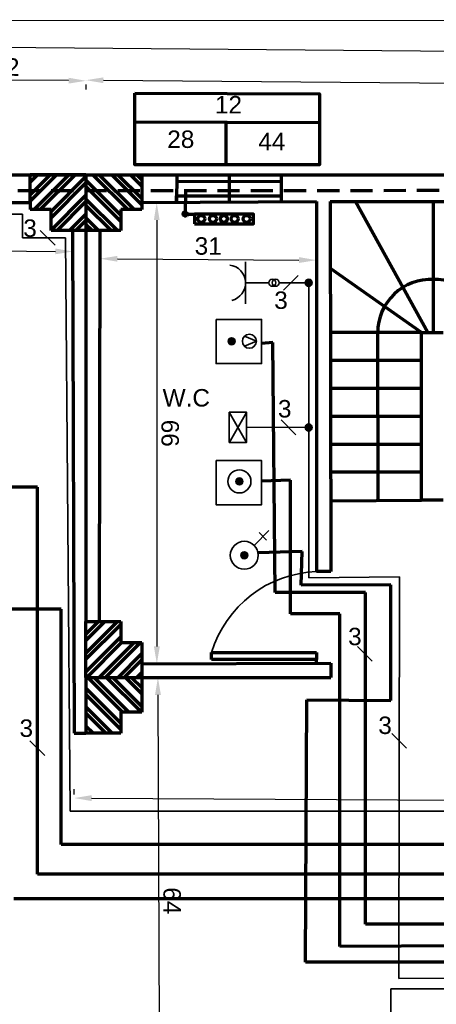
# Model space of a CAD drawing. Header units: millimetres. Extents: x 20 to 454, y 7 to 287.
# Tile 3 of 5: x 139 to 198, y 146 to 287. Entities that reach past the tile are written whole.
import ezdxf

# ---------------------------------------------------------------- set-up
doc = ezdxf.new("R2010")
doc.units = ezdxf.units.MM
doc.linetypes.add('HIDDEN2', pattern=[4.7625, 3.175, -1.5875])
doc.layers.get('Defpoints').update_dxf_attribs({"lineweight": 70})
for name, color, linetype, lineweight in [('fotistika kuzinas', 250, 'Continuous', 35), ('fotistika wc', 250, 'Continuous', 35), ('revmatodotes wc', 250, 'Continuous', 35)]:
    doc.layers.add(name, color=color, linetype=linetype, lineweight=lineweight)
doc.layers.add('paroxh', color=7, linetype='Continuous')
doc.styles.get("Standard").update_dxf_attribs({"font": 'arial.ttf'})
doc.dimstyles.new('ISO-25', dxfattribs={"dimtxt": 2.5, "dimasz": 2.5, "dimexe": 1.25, "dimexo": 0.625, "dimtad": 1, "dimtxsty": 'Standard', "dimcen": 2.5, "dimadec": 0, "dimazin": 0, "dimtfac": 1, "dimtmove": 0, "dimatfit": 3, "dimfxl": 1, "dimarcsym": 0})

# ---------------------------------------------------------------- blocks, each defined once
blk = doc.blocks.new('*D2')
at = {"color": 0, "linetype": 'Continuous', "lineweight": -2, "transparency": 16777216}
for p, q in [((69.99, 283.72), (69.98, 282.57)), ((72.5, 283.8), (355.5, 281.37)), ((357.99, 281.24), (357.98, 280.09))]:
    blk.add_line(p, q, dxfattribs=at)
at = {"color": 0, "linetype": 'Continuous', "lineweight": 70, "transparency": 16777216}
for points in [[(72.5, 284.22), (72.49, 283.38), (70, 283.82)], [(355.5, 281.78), (355.49, 280.95), (358, 281.34)]]:
    blk.add_solid(points, dxfattribs=at)
at = {"layer": 'Defpoints', "color": 0, "linetype": 'Continuous', "lineweight": 70, "transparency": 16777216}
for p in [(70, 284.34), (358, 281.86), (358, 281.34)]:
    blk.add_point(p, dxfattribs=at)
at = {"color": 0, "linetype": 'Continuous', "lineweight": 70, "transparency": 16777216, "insert": (214.01, 284.48), "char_height": 2.5, "attachment_point": 5, "rotation": 359.5073}
blk.add_mtext('288', dxfattribs=at)
blk = doc.blocks.new('*D3')
at = {"color": 0, "linetype": 'Continuous', "lineweight": -2, "transparency": 16777216}
for p, q in [((147.99, 277.94), (147.99, 277.29)), ((150.5, 278.52), (282.67, 277.46)), ((285.17, 276.84), (285.16, 276.19))]:
    blk.add_line(p, q, dxfattribs=at)
at = {"color": 0, "linetype": 'Continuous', "lineweight": 70, "transparency": 16777216}
for points in [[(150.5, 278.94), (150.5, 278.11), (148, 278.54)], [(282.68, 277.88), (282.67, 277.04), (285.17, 277.44)]]:
    blk.add_solid(points, dxfattribs=at)
at = {"layer": 'Defpoints', "color": 0, "linetype": 'Continuous', "lineweight": 70, "transparency": 16777216}
for p in [(148, 278.57), (285.17, 277.47), (285.17, 277.44)]:
    blk.add_point(p, dxfattribs=at)
at = {"color": 0, "linetype": 'Continuous', "lineweight": 70, "transparency": 16777216, "insert": (216.6, 279.89), "char_height": 2.5, "attachment_point": 5, "rotation": 359.5402}
blk.add_mtext('137', dxfattribs=at)
blk = doc.blocks.new('*D5')
at = {"color": 0, "linetype": 'Continuous', "lineweight": -2, "transparency": 16777216}
for p, q in [((125.04, 278.08), (125.03, 277.37)), ((145.5, 278.47), (127.54, 278.6)), ((148, 277.92), (147.99, 277.2))]:
    blk.add_line(p, q, dxfattribs=at)
at = {"color": 0, "linetype": 'Continuous', "lineweight": 70, "transparency": 16777216}
for points in [[(127.54, 279.02), (127.54, 278.18), (125.04, 278.62)], [(145.5, 278.89), (145.5, 278.05), (148, 278.45)]]:
    blk.add_solid(points, dxfattribs=at)
at = {"layer": 'Defpoints', "color": 0, "linetype": 'Continuous', "lineweight": 70, "transparency": 16777216}
for p in [(125.04, 278.71), (125.04, 278.62), (148, 278.54)]:
    blk.add_point(p, dxfattribs=at)
at = {"color": 0, "linetype": 'Continuous', "lineweight": 70, "transparency": 16777216, "insert": (136.53, 280.42), "char_height": 2.5, "attachment_point": 5, "rotation": 359.593}
blk.add_mtext('22', dxfattribs=at)
blk = doc.blocks.new('*D12')
at = {"color": 0, "linetype": 'Continuous', "lineweight": -2, "transparency": 16777216}
for p, q in [((73.76, 253.63), (73.78, 255.76)), ((76.27, 254.49), (143.61, 254.02)), ((146.1, 253.11), (146.12, 255.25))]:
    blk.add_line(p, q, dxfattribs=at)
at = {"color": 0, "linetype": 'Continuous', "lineweight": 70, "transparency": 16777216}
for points in [[(76.27, 254.91), (76.27, 254.08), (73.77, 254.51)], [(143.61, 254.43), (143.6, 253.6), (146.11, 254)]]:
    blk.add_solid(points, dxfattribs=at)
at = {"layer": 'Defpoints', "color": 0, "linetype": 'Continuous', "lineweight": 70, "transparency": 16777216}
for p in [(146.11, 254), (73.76, 253), (146.1, 252.49)]:
    blk.add_point(p, dxfattribs=at)
at = {"color": 0, "linetype": 'Continuous', "lineweight": 70, "transparency": 16777216, "insert": (109.95, 256.14), "char_height": 2.5, "attachment_point": 5, "rotation": 359.5941}
blk.add_mtext('72', dxfattribs=at)
blk = doc.blocks.new('*D13')
at = {"color": 0, "linetype": 'Continuous', "lineweight": -2, "transparency": 16777216}
for p, q in [((158.5, 193), (159.55, 193.01)), ((158.31, 190.5), (158.53, 131.49)), ((158.74, 128.99), (159.79, 128.99))]:
    blk.add_line(p, q, dxfattribs=at)
at = {"color": 0, "linetype": 'Continuous', "lineweight": 70, "transparency": 16777216}
for points in [[(158.73, 190.5), (157.89, 190.5), (158.3, 193)], [(158.95, 131.49), (158.12, 131.49), (158.54, 128.99)]]:
    blk.add_solid(points, dxfattribs=at)
at = {"layer": 'Defpoints', "color": 0, "linetype": 'Continuous', "lineweight": 70, "transparency": 16777216}
for p in [(157.87, 193), (158.11, 128.99), (158.54, 128.99)]:
    blk.add_point(p, dxfattribs=at)
at = {"color": 0, "linetype": 'Continuous', "lineweight": 70, "transparency": 16777216, "insert": (160.32, 161), "char_height": 2.5, "attachment_point": 5, "rotation": 270.2172}
blk.add_mtext('64', dxfattribs=at)
blk = doc.blocks.new('*D14')
at = {"color": 0, "linetype": 'Continuous', "lineweight": -2, "transparency": 16777216}
for p, q in [((152.5, 252.95), (178.5, 252.78)), ((150, 252.38), (149.99, 251.72)), ((181, 252.17), (180.99, 251.51))]:
    blk.add_line(p, q, dxfattribs=at)
at = {"color": 0, "linetype": 'Continuous', "lineweight": 70, "transparency": 16777216}
for points in [[(152.5, 253.37), (152.5, 252.54), (150, 252.97)], [(178.5, 253.2), (178.5, 252.36), (181, 252.76)]]:
    blk.add_solid(points, dxfattribs=at)
at = {"layer": 'Defpoints', "color": 0, "linetype": 'Continuous', "lineweight": 70, "transparency": 16777216}
for p in [(150, 253), (181, 252.79), (181, 252.76)]:
    blk.add_point(p, dxfattribs=at)
at = {"color": 0, "linetype": 'Continuous', "lineweight": 70, "transparency": 16777216, "insert": (165.51, 254.77), "char_height": 2.5, "attachment_point": 5, "rotation": 359.6144}
blk.add_mtext('31', dxfattribs=at)
blk = doc.blocks.new('*D15')
at = {"color": 0, "linetype": 'Continuous', "lineweight": -2, "transparency": 16777216}
for p, q in [((159.38, 261), (156.88, 261)), ((158.13, 258.5), (158.15, 197.43)), ((159.39, 194.93), (156.9, 194.93))]:
    blk.add_line(p, q, dxfattribs=at)
at = {"color": 0, "linetype": 'Continuous', "lineweight": 70, "transparency": 16777216}
for points in [[(158.55, 258.5), (157.72, 258.5), (158.13, 261)], [(158.57, 197.43), (157.73, 197.43), (158.15, 194.93)]]:
    blk.add_solid(points, dxfattribs=at)
at = {"layer": 'Defpoints', "color": 0, "linetype": 'Continuous', "lineweight": 70, "transparency": 16777216}
for p in [(160, 261), (158.15, 194.93), (160.02, 194.93)]:
    blk.add_point(p, dxfattribs=at)
at = {"color": 0, "linetype": 'Continuous', "lineweight": 70, "transparency": 16777216, "insert": (160.04, 227.97), "char_height": 2.5, "attachment_point": 5, "rotation": 270.015}
blk.add_mtext('66', dxfattribs=at)
blk = doc.blocks.new('*D16')
at = {"color": 0, "linetype": 'Continuous', "lineweight": -2, "transparency": 16777216}
for p, q in [((146.31, 176.22), (146.31, 176.97)), ((148.81, 175.71), (282.67, 175.02)), ((285.18, 175.5), (285.18, 176.25))]:
    blk.add_line(p, q, dxfattribs=at)
at = {"color": 0, "linetype": 'Continuous', "lineweight": 70, "transparency": 16777216}
for points in [[(148.81, 176.13), (148.8, 175.29), (146.31, 175.72)], [(282.67, 175.43), (282.67, 174.6), (285.17, 175)]]:
    blk.add_solid(points, dxfattribs=at)
at = {"layer": 'Defpoints', "color": 0, "linetype": 'Continuous', "lineweight": 70, "transparency": 16777216}
for p in [(146.31, 175.59), (285.17, 175), (285.17, 174.87)]:
    blk.add_point(p, dxfattribs=at)
at = {"color": 0, "linetype": 'Continuous', "lineweight": 70, "transparency": 16777216, "insert": (215.75, 177.26), "char_height": 2.5, "attachment_point": 5, "rotation": 359.7031}
blk.add_mtext('139', dxfattribs=at)

msp = doc.modelspace()

# ---------------------------------------------------------------- hatches: boundary and pattern name
at = {"linetype": 'Continuous', "lineweight": 70, "true_color": 0x000000}
h = msp.add_hatch(dxfattribs=at)
h.set_pattern_fill('ANSI32', color=18, scale=0.2, angle=-180)
h.paths.add_polyline_path([(140, 261.248), (140, 260), (143, 260), (143, 257), (148, 257), (148, 265), (140, 265)])
h = msp.add_hatch(dxfattribs=at)
h.set_pattern_fill('ANSI32', color=18, scale=0.2, angle=-90)
h.paths.add_polyline_path([(151.752, 257), (153, 257), (153, 260), (156, 260), (156, 265), (148, 265), (148, 257)])
h = msp.add_hatch(dxfattribs=at)
h.set_pattern_fill('ANSI32', color=18, scale=0.2)
h.paths.add_polyline_path([(156, 196.752), (156, 198), (153, 198), (153, 201), (148, 201), (148, 193), (156, 193)])
h = msp.add_hatch(dxfattribs=at)
h.set_pattern_fill('ANSI32', color=18, scale=0.2, angle=-90)
h.paths.add_polyline_path([(151.752, 185), (153, 185), (153, 188), (156, 188), (156, 193), (148, 193), (148, 185)])
at = {"layer": 'fotistika kuzinas', "linetype": 'HIDDEN2', "lineweight": 70}
h = msp.add_hatch(color=1, dxfattribs=at)
h.dxf.hatch_style = 1
h.paths.add_polyline_path([(162.521, 259.367), (162.221, 259.367), (162.223, 259.667, 0.4158296), (161.921, 259.367, 1)])
h.paths.add_polyline_path([(162.223, 259.667), (162.221, 259.367), (162.521, 259.367, 0.4125994)], flags=17)
at = {"layer": 'fotistika kuzinas', "linetype": 'Continuous', "lineweight": 35}
h = msp.add_hatch(color=256, dxfattribs=at)
h.dxf.hatch_style = 1
h.paths.add_polyline_path([(169.354, 241.144, 1), (168.354, 241.144, 1)])
h = msp.add_hatch(color=256, dxfattribs=at)
h.dxf.hatch_style = 1
h.paths.add_polyline_path([(169.475, 221.07, 1), (170.475, 221.07, 1)])
h = msp.add_hatch(color=256, dxfattribs=at)
h.dxf.hatch_style = 1
h.paths.add_polyline_path([(171.169, 210.489, 1), (170.169, 210.489, 1)])
at = {"layer": 'fotistika wc', "linetype": 'Continuous', "lineweight": 35}
h = msp.add_hatch(color=256, dxfattribs=at)
h.dxf.hatch_style = 1
h.paths.add_polyline_path([(179.905, 228.795), (179.404, 228.798, 0.4160631), (179.905, 228.295)])
h.paths.add_polyline_path([(179.905, 229.295, 0.4130717), (179.404, 228.798), (179.905, 228.795)])
h.paths.add_polyline_path([(180.404, 228.795, 0.4138664), (179.905, 229.295), (179.905, 228.795), (179.905, 228.295, 0.4138548)])
at = {"layer": 'revmatodotes wc', "linetype": 'Continuous', "lineweight": 35}
h = msp.add_hatch(color=256, dxfattribs=at)
h.dxf.hatch_style = 1
h.paths.add_polyline_path([(179.904, 250.02, 0.4139315), (179.405, 249.52, 0.4144957), (179.905, 249.02)])
h.paths.add_polyline_path([(179.904, 250.02), (179.905, 249.52), (180.405, 249.52, 0.4146374)])
h.paths.add_polyline_path([(180.405, 249.52), (179.905, 249.52), (179.905, 249.02, 0.4137898)])

# ---------------------------------------------------------------- linework, layer by layer
msp.add_line((19.602, 287.202), (410, 287))
at = {"linetype": 'Continuous', "lineweight": 70}
for p, q in [((154.994, 272.574), (181.449, 272.464)), ((168.042, 272.52), (168.027, 266.392))]:
    msp.add_line(p, q, dxfattribs=at)
at = {"color": 18, "linetype": 'Continuous', "lineweight": 70, "true_color": 0x000000}
for p, q in [((70, 265), (358, 265)), ((161.009, 265), (160.977, 261.029)), ((161.009, 264.015), (176.005, 264.059)), ((168.483, 265), (168.506, 261.029)), ((176.022, 261.12), (176, 265)), ((78, 260.999), (140, 260.999)), ((156, 260.999), (181, 261.15)), ((160.977, 261.029), (160.977, 261.968)), ((160.977, 261.968), (176.017, 261.968)), ((181, 261.15), (181, 208.151)), ((182.969, 261.15), (183.05, 208.151)), ((182.969, 261.15), (212.14, 261.15)), ((196.967, 242.376), (186.621, 261.15)), ((197.764, 242.376), (197.76, 261.15)), ((146.083, 257), (146.306, 185)), ((148, 257), (148, 201)), ((149.983, 257), (149.905, 201)), ((196.05, 242.376), (182.997, 251.547)), ((196.05, 242.376), (182.997, 242.376)), ((196.05, 238.376), (196.05, 242.376)), ((196.05, 242.376), (199.14, 242.376)), ((196.05, 238.376), (183.003, 238.376)), ((196.05, 234.376), (196.05, 238.376)), ((196.05, 234.376), (183.01, 234.376)), ((196.05, 230.376), (196.05, 234.376)), ((196.05, 230.376), (183.016, 230.376)), ((196.05, 226.376), (196.05, 230.376)), ((196.05, 226.376), (183.022, 226.376)), ((196.05, 222.376), (196.05, 226.376)), ((196.05, 222.376), (183.028, 222.376)), ((196.05, 218.376), (196.05, 222.376)), ((183.05, 218.303), (196.05, 218.376)), ((199.14, 218.393), (196.05, 218.376)), ((183.05, 208.151), (181, 208.151)), ((166, 195.581), (166, 196.581)), ((166, 196.581), (181, 196.581)), ((181, 196.581), (181, 195.581)), ((156, 194.931), (183.07, 195.028)), ((181, 195.581), (166, 195.581)), ((181, 195.021), (181, 195.581)), ((183.07, 195.028), (183.07, 193)), ((156, 193), (183.07, 193)), ((146.306, 185), (148, 185))]:
    msp.add_line(p, q, dxfattribs=at)
at = {"color": 1, "linetype": 'Continuous', "lineweight": 70}
for p, q in [((140, 261.248), (140, 265)), ((148, 265), (140, 265)), ((148, 265), (148, 257)), ((148, 265), (156, 265)), ((148, 265), (148, 257)), ((156, 265), (156, 260)), ((140, 261.248), (140, 260)), ((143, 260), (140, 260)), ((143, 257), (143, 260)), ((156, 260), (153, 260)), ((153, 260), (153, 257)), ((148, 257), (143, 257)), ((151.752, 257), (148, 257)), ((153, 257), (151.752, 257)), ((148, 193), (148, 201)), ((148, 201), (153, 201)), ((153, 201), (153, 198)), ((153, 198), (156, 198)), ((156, 198), (156, 196.752)), ((156, 196.752), (156, 193)), ((148, 193), (156, 193)), ((148, 193), (148, 185)), ((148, 193), (156, 193)), ((156, 193), (156, 188)), ((156, 188), (153, 188)), ((153, 188), (153, 185)), ((151.752, 185), (148, 185)), ((153, 185), (151.752, 185))]:
    msp.add_line(p, q, dxfattribs=at)
at = {"color": 1, "linetype": 'HIDDEN2', "lineweight": 70}
msp.add_line((355.745, 262.83), (71.973, 262.629), dxfattribs=at)
at = {"linetype": 'Continuous', "lineweight": 70}
msp.add_lwpolyline([(154.994, 276.661), (181.449, 276.597), (181.449, 266.392), (154.994, 266.392)], close=True, dxfattribs=at)
at = {"color": 18, "linetype": 'Continuous', "lineweight": 70, "true_color": 0x000000}
msp.add_lwpolyline([(189.86, 218.303), (189.784, 242.376)], dxfattribs=at)
for centre, radius, start, end in [((197.365, 242.406), 7.581, 86.99419, 180.22693), ((198.095, 243.096), 6.889, 354.00204, 92.76522)]:
    msp.add_arc(centre, radius, start, end, dxfattribs=at)
at = {"color": 18, "linetype": 'Continuous', "lineweight": 35, "true_color": 0x000000}
msp.add_arc((181.565, 191.909), 16.251, 91.99418, 163.29434, dxfattribs=at)
at = {"layer": 'fotistika kuzinas', "color": 1, "linetype": 'HIDDEN2', "lineweight": 70}
for p, q in [((162.239, 262.688), (162.221, 259.367)), ((162.221, 259.367), (163.557, 259.367))]:
    msp.add_line(p, q, dxfattribs=at)
at = {"layer": 'fotistika kuzinas', "linetype": 'Continuous', "lineweight": 35}
for p, q in [((172.4, 241.144), (170.694, 241.852)), ((172.4, 241.144), (170.691, 240.439)), ((172.073, 211.913), (174.18, 214.049)), ((172.816, 213.734), (173.873, 212.67))]:
    msp.add_line(p, q, dxfattribs=at)
at = {"layer": 'fotistika kuzinas', "color": 1, "linetype": 'Continuous', "lineweight": 70}
msp.add_line((188.011, 205.162), (188.011, 205.162), dxfattribs=at)
msp.add_lwpolyline([(163.557, 257.981), (171.993, 257.981), (171.993, 259.367), (163.557, 259.367)], close=True, dxfattribs=at)
at = {"layer": 'fotistika kuzinas', "linetype": 'Continuous', "lineweight": 35}
for points in [[(166.626, 244.27), (173.141, 244.27), (173.141, 237.957), (166.626, 237.957)], [(166.626, 224.053), (173.141, 224.053), (173.141, 217.74), (166.626, 217.74)]]:
    msp.add_lwpolyline(points, close=True, dxfattribs=at)
at = {"layer": 'fotistika kuzinas', "color": 1, "linetype": 'HIDDEN2', "lineweight": 70}
msp.add_circle((162.221, 259.367), 0.3, dxfattribs=at)
at = {"layer": 'fotistika kuzinas', "color": 1, "linetype": 'Continuous', "lineweight": 70}
for centre in [(164.532, 258.677), (166.198, 258.677), (167.742, 258.677), (169.308, 258.677), (171.028, 258.677)]:
    msp.add_circle(centre, 0.5, dxfattribs=at)
at = {"layer": 'fotistika kuzinas', "linetype": 'Continuous', "lineweight": 35}
for centre, radius in [((168.854, 241.144), 0.5), ((171.4, 241.144), 1), ((169.975, 221.07), 1.647), ((169.975, 221.07), 0.5), ((170.669, 210.489), 2), ((170.669, 210.489), 0.5)]:
    msp.add_circle(centre, radius, dxfattribs=at)
at = {"layer": 'fotistika wc', "color": 18, "linetype": 'Continuous', "lineweight": 35, "true_color": 0x000000}
for p, q in [((170.988, 230.956), (168.506, 226.615)), ((171.008, 226.647), (168.52, 230.984)), ((175.938, 229.88), (178.041, 227.741))]:
    msp.add_line(p, q, dxfattribs=at)
at = {"layer": 'fotistika wc', "linetype": 'Continuous', "lineweight": 35}
msp.add_line((171.008, 228.841), (179.904, 228.795), dxfattribs=at)
msp.add_lwpolyline([(168.52, 230.984), (171.008, 230.984), (171.008, 226.647), (168.52, 226.647)], close=True, dxfattribs=at)
at = {"layer": 'fotistika wc', "color": 18, "linetype": 'Continuous', "lineweight": 35, "true_color": 0x000000}
msp.add_circle((179.904, 228.795), 0.5, dxfattribs=at)
at = {"layer": 'paroxh', "color": 250, "linetype": 'Continuous', "lineweight": 35}
for p, q in [((138.887, 259.327), (76.534, 259.327)), ((138.887, 255.964), (138.887, 259.327)), ((141.456, 257.018), (143.591, 254.911)), ((145.061, 255.964), (138.887, 255.964)), ((145.754, 173.843), (145.061, 255.964)), ((179.906, 207.263), (179.905, 249.52)), ((192.909, 207.423), (179.906, 207.263)), ((192.793, 149.878), (192.909, 207.423)), ((139.971, 183.9), (142.105, 181.791)), ((236.741, 173.845), (145.754, 173.843)), ((252.824, 150.291), (192.793, 149.878))]:
    msp.add_line(p, q, dxfattribs=at)
at = {"layer": 'paroxh', "color": 1, "linetype": 'Continuous', "lineweight": 70}
for p, q in [((174.752, 240.954), (173.141, 240.837)), ((175.091, 205.162), (174.752, 240.954)), ((141.038, 220.233), (136.16, 220.267)), ((141.038, 164.834), (141.038, 220.233)), ((177.304, 221.237), (173.141, 221.116)), ((177.304, 202.092), (177.304, 221.237)), ((178.985, 211.05), (172.669, 210.86)), ((178.815, 206.215), (178.985, 211.05)), ((191.677, 206.238), (178.815, 206.215)), ((191.659, 189.706), (191.677, 206.238)), ((178.935, 205.162), (175.091, 205.162)), ((188.011, 205.162), (178.935, 205.162)), ((188.011, 157.642), (188.011, 205.162)), ((144.463, 202.753), (136.16, 202.753)), ((144.463, 169.05), (144.463, 202.753)), ((184.338, 202.092), (177.304, 202.092)), ((184.338, 154.471), (184.338, 202.092)), ((179.457, 152.19), (179.627, 189.788)), ((179.627, 189.788), (191.659, 189.706)), ((240.839, 169.05), (144.463, 169.05)), ((243.081, 164.834), (141.038, 164.834)), ((245.842, 161.288), (137.675, 161.288)), ((247.465, 157.642), (188.011, 157.642)), ((249.806, 154.856), (184.338, 154.471)), ((251.363, 152.302), (179.457, 152.19))]:
    msp.add_line(p, q, dxfattribs=at)
at = {"layer": 'paroxh', "color": 18, "linetype": 'Continuous', "lineweight": 35, "true_color": 0x000000}
for p, q in [((186.875, 197.441), (188.998, 195.321)), ((191.801, 184.981), (193.923, 182.861)), ((254.723, 148.406), (191.677, 148.406)), ((191.677, 148.406), (191.677, 135.786))]:
    msp.add_line(p, q, dxfattribs=at)
at = {"layer": 'revmatodotes wc', "color": 18, "linetype": 'Continuous', "lineweight": 35, "true_color": 0x000000}
for p, q in [((170.839, 252.497), (170.866, 246.497)), ((178.409, 250.572), (176.27, 248.469))]:
    msp.add_line(p, q, dxfattribs=at)
at = {"layer": 'revmatodotes wc', "linetype": 'Continuous', "lineweight": 35}
for p, q in [((170.852, 249.52), (174.174, 249.52)), ((179.905, 249.52), (175.674, 249.52))]:
    msp.add_line(p, q, dxfattribs=at)
for centre in [(174.674, 249.52), (175.174, 249.52), (179.905, 249.52)]:
    msp.add_circle(centre, 0.5, dxfattribs=at)
at = {"layer": 'revmatodotes wc', "color": 18, "linetype": 'Continuous', "lineweight": 35, "true_color": 0x000000}
msp.add_arc((168.285, 249.497), 2.568, 283.18344, 83.18101, dxfattribs=at)

# ---------------------------------------------------------------- texts
at = {"linetype": 'Continuous', "lineweight": 70, "char_height": 2.5, "attachment_point": 1}
for s, width, insert in [('\\pi1.57065;12', 6.46155, (164.89, 276.275)), ('\\pi0.96988;28', 5.56868, (158.663, 271.333)), ('\\pi0.60048;44', 4.87251, (172.082, 271.008)), ('W.C', 10.10803, (158.974, 234.297))]:
    msp.add_mtext_dynamic_manual_height_columns(s, width=width, gutter_width=12.5, heights=[0], dxfattribs=dict(at, insert=insert))
at = {"layer": 'fotistika wc', "color": 18, "linetype": 'Continuous', "lineweight": 35, "true_color": 0x000000, "insert": (175.492, 232.727), "char_height": 2.5, "attachment_point": 1}
msp.add_mtext_dynamic_manual_height_columns('3', width=2.23648, gutter_width=12.5, heights=[0], dxfattribs=at)
at = {"layer": 'paroxh', "color": 250, "linetype": 'Continuous', "lineweight": 35, "char_height": 2.5, "attachment_point": 1}
for width, insert in [(2.24311, (139.016, 258.595)), (1.71176, (138.48, 186.979))]:
    msp.add_mtext_dynamic_manual_height_columns('3', width=width, gutter_width=12.5, heights=[0], dxfattribs=dict(at, insert=insert))
at = {"layer": 'paroxh', "color": 18, "linetype": 'Continuous', "lineweight": 35, "true_color": 0x000000, "char_height": 2.5, "attachment_point": 1}
for width, insert in [(0.76723, (185.541, 200.108)), (1.93428, (189.866, 187.393))]:
    msp.add_mtext_dynamic_manual_height_columns('3', width=width, gutter_width=12.5, heights=[0], dxfattribs=dict(at, insert=insert))
at = {"layer": 'revmatodotes wc', "color": 18, "linetype": 'Continuous', "lineweight": 35, "true_color": 0x000000, "insert": (174.957, 248.277), "char_height": 2.5, "attachment_point": 1}
msp.add_mtext_dynamic_manual_height_columns('3', width=2.23648, gutter_width=12.5, heights=[0], dxfattribs=at)

# ---------------------------------------------------------------- dimensions: what is measured, and where the dimension line sits
at = {"linetype": 'Continuous', "lineweight": 70}
for p1, p2, distance, picture, middle in [((70, 284.341), (358, 281.864), -0.52, '*D2', (214.012, 284.484)), ((148, 278.568), (285.172, 277.467), -0.026, '*D3', (216.601, 279.894)), ((160, 261), (160.017, 194.931), -1.867, '*D15', (160.043, 227.965)), ((73.758, 253.002), (146.097, 252.49), 1.51, '*D12', (109.952, 256.136)), ((157.872, 193), (158.115, 128.987), 0.428, '*D13', (160.323, 161.002)), ((146.306, 175.591), (285.172, 174.871), 0.132, '*D16', (215.75, 177.265))]:
    dim = msp.add_aligned_dim(p1=p1, p2=p2, distance=distance, dimstyle='ISO-25', override={"dimdec": 0}, dxfattribs=at)
    dim.commit()
    dim.dimension.update_dxf_attribs({"geometry": picture, "text_midpoint": middle})
dim = msp.add_aligned_dim(p1=(148, 278.542), p2=(125.042, 278.705), distance=0.088, text='22', dimstyle='ISO-25', dxfattribs=at)
dim.commit()
dim.dimension.update_dxf_attribs({"geometry": '*D5', "text_midpoint": (136.534, 280.415)})
dim = msp.add_aligned_dim(p1=(150, 253), p2=(181, 252.791), distance=-0.029, dimstyle='ISO-25', dxfattribs=at)
dim.commit()
dim.dimension.update_dxf_attribs({"geometry": '*D14', "text_midpoint": (165.512, 254.769)})

doc.saveas('drawing.dxf')
